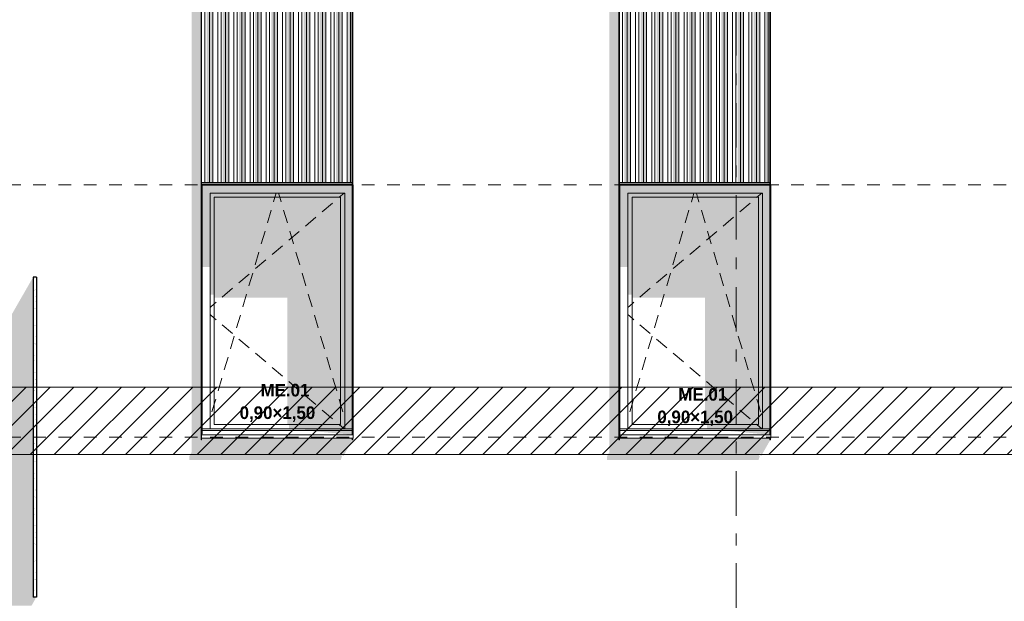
# Model space of a CAD drawing. Header units: millimetres. Extents: x -62337 to -23489, y -53000 to 10500.
# Tile 14 of 34: x -47673 to -41828, y 25 to 3480. Entities that reach past the tile are written whole.
import ezdxf
from ezdxf.enums import TextEntityAlignment as Align

# ---------------------------------------------------------------- set-up
doc = ezdxf.new("R2010")
doc.units = ezdxf.units.MM
doc.header["$MEASUREMENT"] = 0
doc.linetypes.add('_TIRET COURT 1', pattern=[150, 75, -75])
doc.linetypes.add('Axe', pattern=[546.805537, 264.583325, -105.833328, 70.555556, -105.833328])
for name, color, linetype in [('Nouveau_0', 7, 'Continuous'), ('Nouveau_2D - Dessin général', 7, 'Continuous'), ('Nouveau_2D - Etiquettes 50ème', 7, 'Continuous'), ('Nouveau__Grille structurelle (axe_trame)', 7, 'Continuous'), ('Nouveau__Murs ext - Bardages', 7, 'Continuous'), ('Nouveau__Murs ext - Périphériques', 7, 'Continuous'), ('Nouveau_Equip - Escaliers et ascenseurs', 7, 'Continuous'), ('Nouveau_Fenêtres Archicad', 7, 'Continuous')]:
    doc.layers.add(name, color=color, linetype=linetype)
doc.styles.add('STYLE_GENERE_1', font='arial.ttf')
doc.styles.add('STYLE_GENERE_2', font='GOTHIC.TTF')

# ---------------------------------------------------------------- blocks, each defined once
blk = doc.blocks.new('Élément de coupe_5')
at = {"layer": 'Nouveau__Murs ext - Périphériques', "linetype": 'Continuous', "lineweight": 13}
for points in [[(-46666.5, 865.3), (-45766.5, 865.3), (-45759.5, 887.5), (-45765.3, 887.5), (-45755, 906.4), (-45755, 887.4), (-45752, 887.4), (-45696.1, 984.8), (-45699.1, 984.8), (-45699.1, 993.4), (-46593, 993.4), (-46593, 1020), (-46593.1, 1019.9), (-46593.1, 984.8), (-46596.1, 984.8), (-46596.1, 3560), (-46652, 3560), (-46652, 911.9), (-46666.5, 885.3)], [(-44172, 911.9), (-44186.5, 885.3), (-44186.5, 865.3), (-43286.5, 865.3), (-43279.5, 887.5), (-43285.3, 887.5), (-43275, 906.4), (-43275, 887.4), (-43272, 887.4), (-43216.1, 984.8), (-43219.1, 984.8), (-43219.1, 993.4), (-44113, 993.4), (-44113, 1020), (-44113.1, 1019.9), (-44113.1, 984.8), (-44116.1, 984.8), (-44116.1, 3560), (-44172, 3560)], [(-46593.1, 2502.8), (-45699.1, 2502.8), (-45699.1, 2512.8), (-46593.1, 2512.8)], [(-46593.1, 2499.8), (-46593.1, 2402.4), (-46593, 2402.4), (-46593, 2499.8)], [(-43219.1, 2512.8), (-44113.1, 2512.8), (-44113.1, 2502.8), (-43219.1, 2502.8)], [(-44113, 2499.8), (-44113.1, 2499.8), (-44113.1, 2402.4), (-44113, 2402.4)], [(-47600, 1939), (-48173, 940), (-48173, 0), (-47602.4, 0), (-47580, 39), (-47580, 50), (-47593.7, 50), (-47593.7, 1939)]]:
    blk.add_hatch(color=7, dxfattribs=at).paths.add_polyline_path(points)
blk = doc.blocks.new('Élément de coupe_30')
at = {"layer": 'Nouveau_Fenêtres Archicad', "linetype": 'Continuous', "lineweight": 13}
for points in [[(-44112.8, 2499.8), (-44113, 2499.8), (-44113, 2402.4), (-44110, 2402.4), (-44110, 2497)], [(-44112.8, 2499.8), (-44110, 2497), (-43219.1, 2497), (-43219.1, 2499.8)], [(-43219.1, 2497), (-44110, 2497), (-44110, 2450), (-44063, 2450), (-43263, 2450), (-43219.1, 2450)], [(-43216.1, 2497), (-43216.1, 2450), (-43216, 2450), (-43216, 2497)], [(-44063, 2450), (-44110, 2450), (-44110, 2011.7), (-44063, 2011.7)], [(-44063, 2425), (-44038, 2425), (-43288, 2425), (-43263, 2425), (-43263, 2450), (-44063, 2450)], [(-44038, 2425), (-44063, 2425), (-44063, 1846.9), (-44038, 1846.9)], [(-43288, 2425), (-44038, 2425), (-44038, 1828.6), (-43604.1, 1828.6), (-43604.1, 1075), (-43288, 1075)], [(-43288, 1075), (-43263, 1075), (-43263, 2425), (-43288, 2425)], [(-43219.1, 2450), (-43263, 2450), (-43263, 1050), (-43219.1, 1050)], [(-43216.1, 2450), (-43216.1, 1050), (-43216, 1050), (-43216, 2450)], [(-43263, 1075), (-43593.6, 1075), (-43593.6, 1050), (-43263, 1050)], [(-43498.3, 1050), (-43498.3, 1040), (-43219.1, 1040), (-43219.1, 1050)], [(-43219.1, 1015), (-43219.1, 1040), (-43498.3, 1040)], [(-43216.1, 1050), (-43216.1, 1040), (-43216, 1040), (-43216, 1050)], [(-43216.1, 1020), (-43216, 1020), (-43216, 1040), (-43216.1, 1040)]]:
    blk.add_hatch(color=7, dxfattribs=at).paths.add_polyline_path(points)
at = {"layer": 'Nouveau_Fenêtres Archicad', "color": 7, "linetype": 'Continuous', "lineweight": 13}
for p, q in [((-44113, 2499.8), (-44113, 1020)), ((-44110, 1020), (-44110, 2497)), ((-44110, 2497), (-43219.1, 2497)), ((-43213, 2500), (-43216.1, 2500)), ((-43216, 2497), (-43216, 1020)), ((-43213, 1020), (-43213, 2500)), ((-44063, 1050), (-44063, 2450)), ((-44063, 2450), (-43263, 2450)), ((-44038, 1075), (-44038, 2425)), ((-44038, 2425), (-43288, 2425)), ((-43685.8, 2397.3), (-43685.5, 2398.2)), ((-43685.5, 2398.2), (-43677.7, 2425)), ((-43677.7, 2425), (-43670.3, 2450)), ((-43648.3, 2425), (-43655.7, 2450)), ((-43640.5, 2398.2), (-43648.3, 2425)), ((-43640.2, 2397.3), (-43640.5, 2398.2)), ((-43296.6, 2425), (-43298.9, 2423.1)), ((-43267.3, 2450), (-43296.6, 2425)), ((-43288, 2425), (-43288, 1075)), ((-43263, 2450), (-43263, 1050)), ((-43722.3, 2272.5), (-43699.8, 2349.3)), ((-43603.7, 2272.5), (-43626.2, 2349.3)), ((-43336.9, 2390.6), (-43397.8, 2338.7)), ((-43435.8, 2306.3), (-43496.7, 2254.4)), ((-43758.9, 2147.8), (-43736.4, 2224.5)), ((-43534.7, 2221.9), (-43595.6, 2170)), ((-43567.1, 2147.8), (-43589.6, 2224.5)), ((-43633.6, 2137.5), (-43694.5, 2085.6)), ((-43795.5, 2023), (-43773, 2099.8)), ((-43732.5, 2053.2), (-43793.4, 2001.3)), ((-43530.5, 2023), (-43553, 2099.8)), ((-43831.5, 1968.8), (-43892.3, 1916.9)), ((-43832, 1898.3), (-43809.5, 1975)), ((-43494, 1898.3), (-43516.5, 1975)), ((-43930.4, 1884.5), (-43991.2, 1832.5)), ((-43868.6, 1773.5), (-43846.1, 1850.3)), ((-43457.4, 1773.5), (-43479.9, 1850.3)), ((-44038, 1792.6), (-44063, 1771.3)), ((-44027.1, 1801.9), (-44038, 1792.6)), ((-44038, 1707.4), (-44063, 1728.7)), ((-44027.1, 1698.1), (-44038, 1707.4)), ((-43905.2, 1648.8), (-43882.7, 1725.5)), ((-43420.8, 1648.8), (-43443.3, 1725.5)), ((-43930.4, 1615.5), (-43991.2, 1667.5)), ((-43941.7, 1524), (-43919.2, 1600.8)), ((-43831.5, 1531.2), (-43892.3, 1583.1)), ((-43384.3, 1524), (-43406.8, 1600.8)), ((-43978.3, 1399.3), (-43955.8, 1476)), ((-43732.5, 1446.8), (-43793.4, 1498.7)), ((-43347.7, 1399.3), (-43370.2, 1476)), ((-43633.6, 1362.5), (-43694.5, 1414.4)), ((-44014.9, 1274.5), (-43992.4, 1351.3)), ((-43311.1, 1274.5), (-43333.6, 1351.3)), ((-43534.7, 1278.1), (-43595.6, 1330)), ((-43435.8, 1193.7), (-43496.7, 1245.6)), ((-44051.4, 1149.8), (-44038, 1195.6)), ((-44038, 1195.6), (-44028.9, 1226.5)), ((-43288, 1195.6), (-43297.1, 1226.5)), ((-43274.6, 1149.8), (-43288, 1195.6)), ((-43336.9, 1109.4), (-43397.8, 1161.3)), ((-43288, 1075), (-44038, 1075)), ((-43296.6, 1075), (-43298.9, 1076.9)), ((-43267.3, 1050), (-43296.6, 1075)), ((-44110, 1020), (-44113, 1020)), ((-44113, 1020), (-44113, 1013.4)), ((-44113, 1013.4), (-44113, 993.4)), ((-44113, 1013.4), (-43213, 1013.4)), ((-44110, 1050), (-43219.1, 1050)), ((-44110, 1040), (-43219.1, 1040)), ((-43216, 1020), (-43213, 1020)), ((-43213, 1020), (-43213, 1013.4)), ((-43213, 1013.4), (-43213, 993.4)), ((-44113, 993.4), (-43213, 993.4))]:
    blk.add_line(p, q, dxfattribs=at)
blk = doc.blocks.new('Élément de coupe_41')
at = {"layer": 'Nouveau_Fenêtres Archicad', "linetype": 'Continuous', "lineweight": 13}
for points in [[(-46593, 2499.8), (-46593, 2402.4), (-46590, 2402.4), (-46590, 2497), (-46592.8, 2499.8)], [(-46592.8, 2499.8), (-46590, 2497), (-45699.1, 2497), (-45699.1, 2499.8)], [(-46590, 2497), (-46590, 2450), (-46543, 2450), (-45743, 2450), (-45699.1, 2450), (-45699.1, 2497)], [(-45696.1, 2450), (-45696, 2450), (-45696, 2497), (-45696.1, 2497)], [(-46543, 2450), (-46590, 2450), (-46590, 2011.7), (-46543, 2011.7)], [(-46543, 2425), (-46518, 2425), (-45768, 2425), (-45743, 2425), (-45743, 2450), (-46543, 2450)], [(-46543, 2425), (-46543, 1846.9), (-46518, 1846.9), (-46518, 2425)], [(-46518, 2425), (-46518, 1828.6), (-46084.1, 1828.6), (-46084.1, 1075), (-45768, 1075), (-45768, 2425)], [(-45768, 1075), (-45743, 1075), (-45743, 2425), (-45768, 2425)], [(-45699.1, 2450), (-45743, 2450), (-45743, 1050), (-45699.1, 1050)], [(-45696.1, 2450), (-45696.1, 1050), (-45696, 1050), (-45696, 2450)], [(-45743, 1075), (-46073.6, 1075), (-46073.6, 1050), (-45743, 1050)], [(-45978.3, 1050), (-45978.3, 1040), (-45699.1, 1040), (-45699.1, 1050)], [(-45699.1, 1015), (-45699.1, 1040), (-45978.3, 1040)], [(-45696.1, 1040), (-45696, 1040), (-45696, 1050), (-45696.1, 1050)], [(-45696, 1020), (-45696, 1040), (-45696.1, 1040), (-45696.1, 1020)]]:
    blk.add_hatch(color=7, dxfattribs=at).paths.add_polyline_path(points)
at = {"layer": 'Nouveau_Fenêtres Archicad', "color": 7, "linetype": 'Continuous', "lineweight": 13}
for p, q in [((-46593, 2499.8), (-46593, 1020)), ((-46590, 1020), (-46590, 2497)), ((-46590, 2497), (-45699.1, 2497)), ((-45693, 2500), (-45696.1, 2500)), ((-45696, 2497), (-45696, 1020)), ((-45693, 1020), (-45693, 2500)), ((-46543, 1050), (-46543, 2450)), ((-46543, 2450), (-45743, 2450)), ((-46518, 1075), (-46518, 2425)), ((-46518, 2425), (-45768, 2425)), ((-46165.8, 2397.3), (-46165.5, 2398.2)), ((-46165.5, 2398.2), (-46157.7, 2425)), ((-46157.7, 2425), (-46150.3, 2450)), ((-46128.3, 2425), (-46135.7, 2450)), ((-46120.5, 2398.2), (-46128.3, 2425)), ((-46120.2, 2397.3), (-46120.5, 2398.2)), ((-45776.6, 2425), (-45778.9, 2423.1)), ((-45747.3, 2450), (-45776.6, 2425)), ((-45768, 2425), (-45768, 1075)), ((-45743, 2450), (-45743, 1050)), ((-46202.3, 2272.5), (-46179.8, 2349.3)), ((-46083.7, 2272.5), (-46106.2, 2349.3)), ((-45816.9, 2390.6), (-45877.8, 2338.7)), ((-45915.8, 2306.3), (-45976.7, 2254.4)), ((-46238.9, 2147.8), (-46216.4, 2224.5)), ((-46014.7, 2221.9), (-46075.6, 2170)), ((-46047.1, 2147.8), (-46069.6, 2224.5)), ((-46113.6, 2137.5), (-46174.5, 2085.6)), ((-46275.5, 2023), (-46253, 2099.8)), ((-46212.5, 2053.2), (-46273.4, 2001.3)), ((-46010.5, 2023), (-46033, 2099.8)), ((-46311.5, 1968.8), (-46372.3, 1916.9)), ((-46312, 1898.3), (-46289.5, 1975)), ((-45974, 1898.3), (-45996.5, 1975)), ((-46410.4, 1884.5), (-46471.2, 1832.5)), ((-46348.6, 1773.5), (-46326.1, 1850.3)), ((-45937.4, 1773.5), (-45959.9, 1850.3)), ((-46518, 1792.6), (-46543, 1771.3)), ((-46507.1, 1801.9), (-46518, 1792.6)), ((-46518, 1707.4), (-46543, 1728.7)), ((-46507.1, 1698.1), (-46518, 1707.4)), ((-46385.2, 1648.8), (-46362.7, 1725.5)), ((-45900.8, 1648.8), (-45923.3, 1725.5)), ((-46410.4, 1615.5), (-46471.2, 1667.5)), ((-46421.7, 1524), (-46399.2, 1600.8)), ((-46311.5, 1531.2), (-46372.3, 1583.1)), ((-45864.3, 1524), (-45886.8, 1600.8)), ((-46458.3, 1399.3), (-46435.8, 1476)), ((-46212.5, 1446.8), (-46273.4, 1498.7)), ((-45827.7, 1399.3), (-45850.2, 1476)), ((-46113.6, 1362.5), (-46174.5, 1414.4)), ((-46494.9, 1274.5), (-46472.4, 1351.3)), ((-45791.1, 1274.5), (-45813.6, 1351.3)), ((-46014.7, 1278.1), (-46075.6, 1330)), ((-45915.8, 1193.7), (-45976.7, 1245.6)), ((-46531.4, 1149.8), (-46518, 1195.6)), ((-46518, 1195.6), (-46508.9, 1226.5)), ((-45768, 1195.6), (-45777.1, 1226.5)), ((-45754.6, 1149.8), (-45768, 1195.6)), ((-45816.9, 1109.4), (-45877.8, 1161.3)), ((-45768, 1075), (-46518, 1075)), ((-45776.6, 1075), (-45778.9, 1076.9)), ((-45747.3, 1050), (-45776.6, 1075)), ((-46590, 1020), (-46593, 1020)), ((-46593, 1020), (-46593, 1013.4)), ((-46593, 1013.4), (-46593, 993.4)), ((-46593, 1013.4), (-45693, 1013.4)), ((-46590, 1050), (-45699.1, 1050)), ((-46590, 1040), (-45699.1, 1040)), ((-45696, 1020), (-45693, 1020)), ((-45693, 1020), (-45693, 1013.4)), ((-45693, 1013.4), (-45693, 993.4)), ((-46593, 993.4), (-45693, 993.4))]:
    blk.add_line(p, q, dxfattribs=at)
blk = doc.blocks.new('*X95')
at = {"layer": 'Nouveau_Equip - Escaliers et ascenseurs', "linetype": 'Continuous', "lineweight": 15}
for points in [[(-47573.7, 1949), (-47593.7, 1939.7), (-47593.7, 1939.4), (-47573.7, 1948.6)], [(-47593.7, 1910.3), (-47573.7, 1901), (-47573.7, 1901.4), (-47593.7, 1910.6)], [(-47573.7, 1879), (-47593.7, 1869.7), (-47593.7, 1869.4), (-47573.7, 1878.6)], [(-47593.7, 1840.3), (-47573.7, 1831), (-47573.7, 1831.4), (-47593.7, 1840.6)], [(-47573.7, 1809), (-47593.7, 1799.7), (-47593.7, 1799.4), (-47573.7, 1808.6)], [(-47593.7, 1770.3), (-47573.7, 1761), (-47573.7, 1761.4), (-47593.7, 1770.6)], [(-47573.7, 1739), (-47593.7, 1729.7), (-47593.7, 1729.4), (-47573.7, 1738.6)], [(-47593.7, 1700.3), (-47573.7, 1691), (-47573.7, 1691.4), (-47593.7, 1700.6)], [(-47573.7, 1669), (-47593.7, 1659.7), (-47593.7, 1659.4), (-47573.7, 1668.6)], [(-47593.7, 1630.3), (-47573.7, 1621), (-47573.7, 1621.4), (-47593.7, 1630.6)], [(-47573.7, 1599), (-47593.7, 1589.7), (-47593.7, 1589.4), (-47573.7, 1598.6)], [(-47593.7, 1560.3), (-47573.7, 1551), (-47573.7, 1551.4), (-47593.7, 1560.6)], [(-47573.7, 1529), (-47593.7, 1519.7), (-47593.7, 1519.4), (-47573.7, 1528.6)], [(-47593.7, 1490.3), (-47573.7, 1481), (-47573.7, 1481.4), (-47593.7, 1490.6)], [(-47573.7, 1459), (-47593.7, 1449.7), (-47593.7, 1449.4), (-47573.7, 1458.6)], [(-47593.7, 1420.3), (-47573.7, 1411), (-47573.7, 1411.4), (-47593.7, 1420.6)], [(-47573.7, 1389), (-47593.7, 1379.7), (-47593.7, 1379.4), (-47573.7, 1388.6)], [(-47593.7, 1350.3), (-47573.7, 1341), (-47573.7, 1341.4), (-47593.7, 1350.6)], [(-47573.7, 1319), (-47593.7, 1309.7), (-47593.7, 1309.4), (-47573.7, 1318.6)], [(-47593.7, 1280.3), (-47573.7, 1271), (-47573.7, 1271.4), (-47593.7, 1280.6)], [(-47573.7, 1249), (-47593.7, 1239.7), (-47593.7, 1239.4), (-47573.7, 1248.6)], [(-47593.7, 1210.3), (-47573.7, 1201), (-47573.7, 1201.4), (-47593.7, 1210.6)], [(-47573.7, 1179), (-47593.7, 1169.7), (-47593.7, 1169.4), (-47573.7, 1178.6)], [(-47593.7, 1140.3), (-47573.7, 1131), (-47573.7, 1131.4), (-47593.7, 1140.6)], [(-47573.7, 1109), (-47593.7, 1099.7), (-47593.7, 1099.4), (-47573.7, 1108.6)], [(-47593.7, 1070.3), (-47573.7, 1061), (-47573.7, 1061.4), (-47593.7, 1070.6)], [(-47573.7, 1039), (-47593.7, 1029.7), (-47593.7, 1029.4), (-47573.7, 1038.6)], [(-47593.7, 1000.3), (-47573.7, 991), (-47573.7, 991.4), (-47593.7, 1000.6)], [(-47573.7, 969), (-47593.7, 959.7), (-47593.7, 959.4), (-47573.7, 968.6)], [(-47593.7, 930.3), (-47573.7, 921), (-47573.7, 921.4), (-47593.7, 930.6)], [(-47573.7, 899), (-47593.7, 889.7), (-47593.7, 889.4), (-47573.7, 898.6)], [(-47593.7, 860.3), (-47573.7, 851), (-47573.7, 851.4), (-47593.7, 860.6)], [(-47573.7, 829), (-47593.7, 819.7), (-47593.7, 819.4), (-47573.7, 828.6)], [(-47593.7, 790.3), (-47573.7, 781), (-47573.7, 781.4), (-47593.7, 790.6)], [(-47573.7, 759), (-47593.7, 749.7), (-47593.7, 749.4), (-47573.7, 758.6)], [(-47593.7, 720.3), (-47573.7, 711), (-47573.7, 711.4), (-47593.7, 720.6)], [(-47573.7, 689), (-47593.7, 679.7), (-47593.7, 679.4), (-47573.7, 688.6)], [(-47593.7, 650.3), (-47573.7, 641), (-47573.7, 641.4), (-47593.7, 650.6)], [(-47573.7, 619), (-47593.7, 609.7), (-47593.7, 609.4), (-47573.7, 618.6)], [(-47593.7, 580.3), (-47573.7, 571), (-47573.7, 571.4), (-47593.7, 580.6)], [(-47573.7, 549), (-47593.7, 539.7), (-47593.7, 539.4), (-47573.7, 548.6)], [(-47593.7, 510.3), (-47573.7, 501), (-47573.7, 501.4), (-47593.7, 510.6)], [(-47573.7, 479), (-47593.7, 469.7), (-47593.7, 469.4), (-47573.7, 478.6)], [(-47593.7, 440.3), (-47573.7, 431), (-47573.7, 431.4), (-47593.7, 440.6)], [(-47573.7, 409), (-47593.7, 399.7), (-47593.7, 399.4), (-47573.7, 408.6)], [(-47593.7, 370.3), (-47573.7, 361), (-47573.7, 361.4), (-47593.7, 370.6)], [(-47573.7, 339), (-47593.7, 329.7), (-47593.7, 329.4), (-47573.7, 338.6)], [(-47593.7, 300.3), (-47573.7, 291), (-47573.7, 291.4), (-47593.7, 300.6)], [(-47573.7, 269), (-47593.7, 259.7), (-47593.7, 259.4), (-47573.7, 268.6)], [(-47593.7, 230.3), (-47573.7, 221), (-47573.7, 221.4), (-47593.7, 230.6)], [(-47573.7, 199), (-47593.7, 189.7), (-47593.7, 189.4), (-47573.7, 198.6)], [(-47593.7, 160.3), (-47573.7, 151), (-47573.7, 151.4), (-47593.7, 160.6)], [(-47573.7, 129), (-47593.7, 119.7), (-47593.7, 119.4), (-47573.7, 128.6)], [(-47593.7, 90.3), (-47573.7, 81), (-47573.7, 81.4), (-47593.7, 90.6)], [(-47593, 50), (-47592.3, 50), (-47573.7, 58.6), (-47573.7, 59)]]:
    blk.add_hatch(color=7, dxfattribs=at).paths.add_polyline_path(points)
blk = doc.blocks.new('Élément de coupe_93')
at = {"layer": 'Nouveau_Equip - Escaliers et ascenseurs', "color": 7, "linetype": 'Continuous', "lineweight": 25}
for p, q in [((-47593.7, 1950), (-47593.7, 50)), ((-47573.7, 1950), (-47593.7, 1950)), ((-47573.7, 1950), (-47573.7, 50)), ((-47573.7, 50), (-47593.7, 50))]:
    blk.add_line(p, q, dxfattribs=at)
at = {"layer": 'Nouveau_Equip - Escaliers et ascenseurs', "lineweight": 0}
blk.add_blockref('*X95', (0, 0), dxfattribs=at)
blk = doc.blocks.new('Élément de coupe_193')
at = {"layer": 'Nouveau__Murs ext - Bardages', "color": 7, "linetype": 'Continuous', "lineweight": 13}
for p, q in [((-44113.1, 2502.8), (-43219.1, 2502.8)), ((-44113.1, 2499.8), (-43219.1, 2499.8))]:
    blk.add_line(p, q, dxfattribs=at)
blk = doc.blocks.new('Élément de coupe_194')
at = {"layer": 'Nouveau__Murs ext - Bardages', "linetype": 'Continuous', "lineweight": 13}
for points in [[(-44113.1, 4562.8), (-44113.1, 4503.2), (-44093.7, 4439.7), (-44093.7, 4553.4), (-44113, 4553.4), (-44113, 4562.8)], [(-44093.7, 4553.4), (-44093.7, 4439.7), (-44083.5, 4439.7), (-44083.5, 2512.8), (-44066.5, 2512.8), (-44066.5, 4553.4)], [(-44066.5, 4553.4), (-44066.5, 2512.8), (-44047.1, 2512.8), (-44047.1, 4553.4)], [(-44047.1, 4553.4), (-44047.1, 4503.2), (-44017.1, 4503.2), (-44017.1, 4553.4)], [(-43997.7, 4553.4), (-44017.1, 4553.4), (-44017.1, 4503.2), (-43997.7, 4439.7)], [(-43970.5, 4553.4), (-43997.7, 4553.4), (-43997.7, 4439.7), (-43987.5, 4439.7), (-43987.5, 2512.8), (-43970.5, 2512.8)], [(-43970.5, 4553.4), (-43970.5, 2512.8), (-43951.1, 2512.8), (-43951.1, 4553.4)], [(-43951.1, 4553.4), (-43951.1, 4503.2), (-43921.1, 4503.2), (-43921.1, 4553.4)], [(-43921.1, 4553.4), (-43921.1, 4503.2), (-43901.7, 4439.7), (-43901.7, 4553.4)], [(-43901.7, 4553.4), (-43901.7, 4439.7), (-43891.5, 4439.7), (-43891.5, 2512.8), (-43874.5, 2512.8), (-43874.5, 4553.4)], [(-43874.5, 4553.4), (-43874.5, 2512.8), (-43855.1, 2512.8), (-43855.1, 4553.4)], [(-43855.1, 4553.4), (-43855.1, 4503.2), (-43825.1, 4503.2), (-43825.1, 4553.4)], [(-43825.1, 4553.4), (-43825.1, 4503.2), (-43805.7, 4439.7), (-43805.7, 4553.4)], [(-43805.7, 4553.4), (-43805.7, 4439.7), (-43795.5, 4439.7), (-43795.5, 2512.8), (-43778.5, 2512.8), (-43778.5, 4553.4)], [(-43778.5, 4553.4), (-43778.5, 2512.8), (-43759.1, 2512.8), (-43759.1, 4553.4)], [(-43759.1, 4553.4), (-43759.1, 4503.2), (-43729.1, 4503.2), (-43729.1, 4553.4)], [(-43729.1, 4503.2), (-43709.7, 4439.7), (-43709.7, 4553.4), (-43729.1, 4553.4)], [(-43709.7, 4553.4), (-43709.7, 4439.7), (-43699.5, 4439.7), (-43699.5, 2512.8), (-43682.5, 2512.8), (-43682.5, 4553.4)], [(-43682.5, 4553.4), (-43682.5, 2512.8), (-43663.1, 2512.8), (-43663.1, 4553.4)], [(-43663.1, 4553.4), (-43663.1, 4503.2), (-43633.1, 4503.2), (-43633.1, 4553.4)], [(-43613.7, 4553.4), (-43633.1, 4553.4), (-43633.1, 4503.2), (-43613.7, 4439.7)], [(-43613.7, 4553.4), (-43613.7, 4439.7), (-43603.5, 4439.7), (-43603.5, 2512.8), (-43586.5, 2512.8), (-43586.5, 4553.4)], [(-43586.5, 4553.4), (-43586.5, 2512.8), (-43567.1, 2512.8), (-43567.1, 4553.4)], [(-43567.1, 4553.4), (-43567.1, 4503.2), (-43537.1, 4503.2), (-43537.1, 4553.4)], [(-43537.1, 4553.4), (-43537.1, 4503.2), (-43517.7, 4439.7), (-43517.7, 4553.4)], [(-43490.5, 4553.4), (-43517.7, 4553.4), (-43517.7, 4439.7), (-43507.5, 4439.7), (-43507.5, 2512.8), (-43490.5, 2512.8)], [(-43490.5, 4553.4), (-43490.5, 2512.8), (-43471.1, 2512.8), (-43471.1, 4553.4)], [(-43471.1, 4553.4), (-43471.1, 4503.2), (-43441.1, 4503.2), (-43441.1, 4553.4)], [(-43441.1, 4553.4), (-43441.1, 4503.2), (-43421.7, 4439.7), (-43421.7, 4553.4)], [(-43421.7, 4553.4), (-43421.7, 4439.7), (-43411.5, 4439.7), (-43411.5, 2512.8), (-43394.5, 2512.8), (-43394.5, 4553.4)], [(-43375.1, 4553.4), (-43394.5, 4553.4), (-43394.5, 2512.8), (-43375.1, 2512.8)], [(-43345.1, 4553.4), (-43375.1, 4553.4), (-43375.1, 4503.2), (-43345.1, 4503.2)], [(-43345.1, 4553.4), (-43345.1, 4503.2), (-43325.7, 4439.7), (-43325.7, 4553.4)], [(-43298.5, 4553.4), (-43325.7, 4553.4), (-43325.7, 4439.7), (-43315.5, 4439.7), (-43315.5, 2512.8), (-43298.5, 2512.8)], [(-43279.1, 4553.4), (-43298.5, 4553.4), (-43298.5, 2512.8), (-43279.1, 2512.8)], [(-43249.1, 4553.4), (-43279.1, 4553.4), (-43279.1, 4503.2), (-43249.1, 4503.2)], [(-43229.7, 4553.4), (-43249.1, 4553.4), (-43249.1, 4503.2), (-43246.6, 4494.9), (-43244.1, 4509.2), (-43246.1, 4515.8), (-43242.5, 4523), (-43242.5, 2512.8), (-43229.7, 2512.8)], [(-43229.7, 4553.4), (-43229.7, 2512.8), (-43219.1, 2512.8), (-43219.1, 4553.4)]]:
    blk.add_hatch(color=7, dxfattribs=at).paths.add_polyline_path(points)
at = {"layer": 'Nouveau__Murs ext - Bardages', "color": 7, "linetype": 'Continuous', "lineweight": 13}
for p, q in [((-44093.7, 2512.8), (-44093.7, 4553.4)), ((-44066.5, 2512.8), (-44066.5, 4553.4)), ((-44047.1, 2512.8), (-44047.1, 4553.4)), ((-44017.1, 2512.8), (-44017.1, 4553.4)), ((-43997.7, 2512.8), (-43997.7, 4553.4)), ((-43970.5, 2512.8), (-43970.5, 4553.4)), ((-43951.1, 2512.8), (-43951.1, 4553.4)), ((-43921.1, 2512.8), (-43921.1, 4553.4)), ((-43901.7, 2512.8), (-43901.7, 4553.4)), ((-43874.5, 2512.8), (-43874.5, 4553.4)), ((-43855.1, 2512.8), (-43855.1, 4553.4)), ((-43825.1, 2512.8), (-43825.1, 4553.4)), ((-43805.7, 2512.8), (-43805.7, 4553.4)), ((-43778.5, 2512.8), (-43778.5, 4553.4)), ((-43759.1, 2512.8), (-43759.1, 4553.4)), ((-43729.1, 2512.8), (-43729.1, 4553.4)), ((-43709.7, 2512.8), (-43709.7, 4553.4)), ((-43682.5, 2512.8), (-43682.5, 4553.4)), ((-43663.1, 2512.8), (-43663.1, 4553.4)), ((-43633.1, 2512.8), (-43633.1, 4553.4)), ((-43613.7, 2512.8), (-43613.7, 4553.4)), ((-43586.5, 2512.8), (-43586.5, 4553.4)), ((-43567.1, 2512.8), (-43567.1, 4553.4)), ((-43537.1, 2512.8), (-43537.1, 4553.4)), ((-43517.7, 2512.8), (-43517.7, 4553.4)), ((-43490.5, 2512.8), (-43490.5, 4553.4)), ((-43471.1, 2512.8), (-43471.1, 4553.4)), ((-43441.1, 2512.8), (-43441.1, 4553.4)), ((-43421.7, 2512.8), (-43421.7, 4553.4)), ((-43394.5, 2512.8), (-43394.5, 4553.4)), ((-43375.1, 2512.8), (-43375.1, 4553.4)), ((-43345.1, 2512.8), (-43345.1, 4553.4)), ((-43325.7, 2512.8), (-43325.7, 4553.4)), ((-43298.5, 2512.8), (-43298.5, 4553.4)), ((-43279.1, 2512.8), (-43279.1, 4553.4)), ((-43249.1, 2512.8), (-43249.1, 4553.4)), ((-43229.7, 2512.8), (-43229.7, 4553.4)), ((-44113.1, 2512.8), (-44093.7, 2512.8)), ((-44093.7, 2512.8), (-44066.5, 2512.8)), ((-44066.5, 2512.8), (-44047.1, 2512.8)), ((-44047.1, 2512.8), (-44017.1, 2512.8)), ((-44017.1, 2512.8), (-43997.7, 2512.8)), ((-43997.7, 2512.8), (-43970.5, 2512.8)), ((-43970.5, 2512.8), (-43951.1, 2512.8)), ((-43951.1, 2512.8), (-43921.1, 2512.8)), ((-43921.1, 2512.8), (-43901.7, 2512.8)), ((-43901.7, 2512.8), (-43874.5, 2512.8)), ((-43874.5, 2512.8), (-43855.1, 2512.8)), ((-43855.1, 2512.8), (-43825.1, 2512.8)), ((-43825.1, 2512.8), (-43805.7, 2512.8)), ((-43805.7, 2512.8), (-43778.5, 2512.8)), ((-43778.5, 2512.8), (-43759.1, 2512.8)), ((-43759.1, 2512.8), (-43729.1, 2512.8)), ((-43729.1, 2512.8), (-43709.7, 2512.8)), ((-43709.7, 2512.8), (-43682.5, 2512.8)), ((-43682.5, 2512.8), (-43663.1, 2512.8)), ((-43663.1, 2512.8), (-43633.1, 2512.8)), ((-43633.1, 2512.8), (-43613.7, 2512.8)), ((-43613.7, 2512.8), (-43586.5, 2512.8)), ((-43586.5, 2512.8), (-43567.1, 2512.8)), ((-43567.1, 2512.8), (-43537.1, 2512.8)), ((-43537.1, 2512.8), (-43517.7, 2512.8)), ((-43517.7, 2512.8), (-43490.5, 2512.8)), ((-43490.5, 2512.8), (-43471.1, 2512.8)), ((-43471.1, 2512.8), (-43441.1, 2512.8)), ((-43441.1, 2512.8), (-43421.7, 2512.8)), ((-43421.7, 2512.8), (-43394.5, 2512.8)), ((-43394.5, 2512.8), (-43375.1, 2512.8)), ((-43375.1, 2512.8), (-43345.1, 2512.8)), ((-43345.1, 2512.8), (-43325.7, 2512.8)), ((-43325.7, 2512.8), (-43298.5, 2512.8)), ((-43298.5, 2512.8), (-43279.1, 2512.8)), ((-43279.1, 2512.8), (-43249.1, 2512.8)), ((-43249.1, 2512.8), (-43229.7, 2512.8)), ((-43229.7, 2512.8), (-43219.1, 2512.8))]:
    blk.add_line(p, q, dxfattribs=at)
blk = doc.blocks.new('Élément de coupe_197')
at = {"layer": 'Nouveau__Murs ext - Bardages', "color": 7, "linetype": 'Continuous', "lineweight": 13}
for p, q in [((-43219.1, 6859.8), (-43216.1, 6859.8)), ((-43219.1, 6062.8), (-43219.1, 6859.8)), ((-43216.1, 4575), (-43216.1, 6859.8)), ((-43219.1, 6059.8), (-43219.1, 6062.8)), ((-43219.1, 4575), (-43219.1, 6059.8)), ((-43219.1, 2502.8), (-43219.1, 4553.4)), ((-43216.1, 1015), (-43216.1, 4553.4)), ((-43219.1, 2499.8), (-43219.1, 2502.8)), ((-43219.1, 1015), (-43219.1, 2499.8)), ((-43219.1, 984.8), (-43219.1, 993.4)), ((-43219.1, 984.8), (-43216.1, 984.8)), ((-43216.1, 984.8), (-43216.1, 993.4))]:
    blk.add_line(p, q, dxfattribs=at)
blk = doc.blocks.new('Élément de coupe_198')
at = {"layer": 'Nouveau__Murs ext - Bardages', "linetype": 'Continuous', "lineweight": 13}
for points in [[(-44113.1, 4574.9), (-44116.1, 4569.4), (-44116.1, 4522.7), (-44113.1, 4522.7)], [(-44116.1, 984.8), (-44113.1, 984.8), (-44113.1, 1014.9), (-44116.1, 1009.4)]]:
    blk.add_hatch(color=7, dxfattribs=at).paths.add_polyline_path(points)
at = {"layer": 'Nouveau__Murs ext - Bardages', "color": 7, "linetype": 'Continuous', "lineweight": 13}
for p, q in [((-44116.1, 6859.8), (-44113.1, 6859.8)), ((-44116.1, 984.8), (-44116.1, 6859.8)), ((-44113.1, 6062.8), (-44113.1, 6859.8)), ((-44113.1, 6059.8), (-44113.1, 6062.8)), ((-44113.1, 2502.8), (-44113.1, 6059.8)), ((-44113.1, 2499.8), (-44113.1, 2502.8)), ((-44113.1, 984.8), (-44113.1, 2499.8)), ((-44116.1, 984.8), (-44113.1, 984.8))]:
    blk.add_line(p, q, dxfattribs=at)
blk = doc.blocks.new('Élément de coupe_200')
at = {"layer": 'Nouveau__Murs ext - Bardages', "color": 7, "linetype": 'Continuous', "lineweight": 13}
for p, q in [((-46593.1, 2502.8), (-45699.1, 2502.8)), ((-46593.1, 2499.8), (-45699.1, 2499.8))]:
    blk.add_line(p, q, dxfattribs=at)
blk = doc.blocks.new('Élément de coupe_201')
at = {"layer": 'Nouveau__Murs ext - Bardages', "linetype": 'Continuous', "lineweight": 13}
for points in [[(-46593.1, 4503.2), (-46573.7, 4439.7), (-46573.7, 4553.4), (-46593, 4553.4), (-46593, 4562.8), (-46593.1, 4562.8)], [(-46573.7, 4553.4), (-46573.7, 4439.7), (-46563.5, 4439.7), (-46563.5, 2512.8), (-46546.5, 2512.8), (-46546.5, 4553.4)], [(-46546.5, 4553.4), (-46546.5, 2512.8), (-46527.1, 2512.8), (-46527.1, 4553.4)], [(-46527.1, 4553.4), (-46527.1, 4503.2), (-46497.1, 4503.2), (-46497.1, 4553.4)], [(-46477.7, 4553.4), (-46497.1, 4553.4), (-46497.1, 4503.2), (-46477.7, 4439.7)], [(-46477.7, 4553.4), (-46477.7, 4439.7), (-46467.5, 4439.7), (-46467.5, 2512.8), (-46450.5, 2512.8), (-46450.5, 4553.4)], [(-46450.5, 4553.4), (-46450.5, 2512.8), (-46431.1, 2512.8), (-46431.1, 4553.4)], [(-46401.1, 4553.4), (-46431.1, 4553.4), (-46431.1, 4503.2), (-46401.1, 4503.2)], [(-46381.7, 4553.4), (-46401.1, 4553.4), (-46401.1, 4503.2), (-46381.7, 4439.7)], [(-46354.5, 4553.4), (-46381.7, 4553.4), (-46381.7, 4439.7), (-46371.5, 4439.7), (-46371.5, 2512.8), (-46354.5, 2512.8)], [(-46335.1, 4553.4), (-46354.5, 4553.4), (-46354.5, 2512.8), (-46335.1, 2512.8)], [(-46305.1, 4553.4), (-46335.1, 4553.4), (-46335.1, 4503.2), (-46305.1, 4503.2)], [(-46305.1, 4553.4), (-46305.1, 4503.2), (-46285.7, 4439.7), (-46285.7, 4553.4)], [(-46285.7, 4553.4), (-46285.7, 4439.7), (-46275.5, 4439.7), (-46275.5, 2512.8), (-46258.5, 2512.8), (-46258.5, 4553.4)], [(-46239.1, 4553.4), (-46258.5, 4553.4), (-46258.5, 2512.8), (-46239.1, 2512.8)], [(-46239.1, 4553.4), (-46239.1, 4503.2), (-46209.1, 4503.2), (-46209.1, 4553.4)], [(-46209.1, 4553.4), (-46209.1, 4503.2), (-46189.7, 4439.7), (-46189.7, 4553.4)], [(-46162.5, 4553.4), (-46189.7, 4553.4), (-46189.7, 4439.7), (-46179.5, 4439.7), (-46179.5, 2512.8), (-46162.5, 2512.8)], [(-46143.1, 4553.4), (-46162.5, 4553.4), (-46162.5, 2512.8), (-46143.1, 2512.8)], [(-46113.1, 4553.4), (-46143.1, 4553.4), (-46143.1, 4503.2), (-46113.1, 4503.2)], [(-46113.1, 4553.4), (-46113.1, 4503.2), (-46093.7, 4439.7), (-46093.7, 4553.4)], [(-46066.5, 4553.4), (-46093.7, 4553.4), (-46093.7, 4439.7), (-46083.5, 4439.7), (-46083.5, 2512.8), (-46066.5, 2512.8)], [(-46047.1, 4553.4), (-46066.5, 4553.4), (-46066.5, 2512.8), (-46047.1, 2512.8)], [(-46017.1, 4553.4), (-46047.1, 4553.4), (-46047.1, 4503.2), (-46017.1, 4503.2)], [(-45997.7, 4553.4), (-46017.1, 4553.4), (-46017.1, 4503.2), (-45997.7, 4439.7)], [(-45970.5, 4553.4), (-45997.7, 4553.4), (-45997.7, 4439.7), (-45987.5, 4439.7), (-45987.5, 2512.8), (-45970.5, 2512.8)], [(-45951.1, 4553.4), (-45970.5, 4553.4), (-45970.5, 2512.8), (-45951.1, 2512.8)], [(-45921.1, 4553.4), (-45951.1, 4553.4), (-45951.1, 4503.2), (-45921.1, 4503.2)], [(-45921.1, 4553.4), (-45921.1, 4503.2), (-45901.7, 4439.7), (-45901.7, 4553.4)], [(-45874.5, 4553.4), (-45901.7, 4553.4), (-45901.7, 4439.7), (-45891.5, 4439.7), (-45891.5, 2512.8), (-45874.5, 2512.8)], [(-45855.1, 4553.4), (-45874.5, 4553.4), (-45874.5, 2512.8), (-45855.1, 2512.8)], [(-45855.1, 4553.4), (-45855.1, 4503.2), (-45825.1, 4503.2), (-45825.1, 4553.4)], [(-45825.1, 4553.4), (-45825.1, 4503.2), (-45805.7, 4439.7), (-45805.7, 4553.4)], [(-45778.5, 4553.4), (-45805.7, 4553.4), (-45805.7, 4439.7), (-45795.5, 4439.7), (-45795.5, 2512.8), (-45778.5, 2512.8)], [(-45759.1, 4553.4), (-45778.5, 4553.4), (-45778.5, 2512.8), (-45759.1, 2512.8)], [(-45729.1, 4553.4), (-45759.1, 4553.4), (-45759.1, 4503.2), (-45729.1, 4503.2)], [(-45729.1, 4553.4), (-45729.1, 4503.2), (-45726.6, 4494.9), (-45724.1, 4509.2), (-45726.1, 4515.8), (-45722.5, 4523), (-45722.5, 2512.8), (-45709.7, 2512.8), (-45709.7, 4553.4)], [(-45709.7, 4553.4), (-45709.7, 2512.8), (-45699.1, 2512.8), (-45699.1, 4553.4)]]:
    blk.add_hatch(color=7, dxfattribs=at).paths.add_polyline_path(points)
at = {"layer": 'Nouveau__Murs ext - Bardages', "color": 7, "linetype": 'Continuous', "lineweight": 13}
for p, q in [((-46573.7, 2512.8), (-46573.7, 4553.4)), ((-46546.5, 2512.8), (-46546.5, 4553.4)), ((-46527.1, 2512.8), (-46527.1, 4553.4)), ((-46497.1, 2512.8), (-46497.1, 4553.4)), ((-46477.7, 2512.8), (-46477.7, 4553.4)), ((-46450.5, 2512.8), (-46450.5, 4553.4)), ((-46431.1, 2512.8), (-46431.1, 4553.4)), ((-46401.1, 2512.8), (-46401.1, 4553.4)), ((-46381.7, 2512.8), (-46381.7, 4553.4)), ((-46354.5, 2512.8), (-46354.5, 4553.4)), ((-46335.1, 2512.8), (-46335.1, 4553.4)), ((-46305.1, 2512.8), (-46305.1, 4553.4)), ((-46285.7, 2512.8), (-46285.7, 4553.4)), ((-46258.5, 2512.8), (-46258.5, 4553.4)), ((-46239.1, 2512.8), (-46239.1, 4553.4)), ((-46209.1, 2512.8), (-46209.1, 4553.4)), ((-46189.7, 2512.8), (-46189.7, 4553.4)), ((-46162.5, 2512.8), (-46162.5, 4553.4)), ((-46143.1, 2512.8), (-46143.1, 4553.4)), ((-46113.1, 2512.8), (-46113.1, 4553.4)), ((-46093.7, 2512.8), (-46093.7, 4553.4)), ((-46066.5, 2512.8), (-46066.5, 4553.4)), ((-46047.1, 2512.8), (-46047.1, 4553.4)), ((-46017.1, 2512.8), (-46017.1, 4553.4)), ((-45997.7, 2512.8), (-45997.7, 4553.4)), ((-45970.5, 2512.8), (-45970.5, 4553.4)), ((-45951.1, 2512.8), (-45951.1, 4553.4)), ((-45921.1, 2512.8), (-45921.1, 4553.4)), ((-45901.7, 2512.8), (-45901.7, 4553.4)), ((-45874.5, 2512.8), (-45874.5, 4553.4)), ((-45855.1, 2512.8), (-45855.1, 4553.4)), ((-45825.1, 2512.8), (-45825.1, 4553.4)), ((-45805.7, 2512.8), (-45805.7, 4553.4)), ((-45778.5, 2512.8), (-45778.5, 4553.4)), ((-45759.1, 2512.8), (-45759.1, 4553.4)), ((-45729.1, 2512.8), (-45729.1, 4553.4)), ((-45709.7, 2512.8), (-45709.7, 4553.4)), ((-46593.1, 2512.8), (-46573.7, 2512.8)), ((-46573.7, 2512.8), (-46546.5, 2512.8)), ((-46546.5, 2512.8), (-46527.1, 2512.8)), ((-46527.1, 2512.8), (-46497.1, 2512.8)), ((-46497.1, 2512.8), (-46477.7, 2512.8)), ((-46477.7, 2512.8), (-46450.5, 2512.8)), ((-46450.5, 2512.8), (-46431.1, 2512.8)), ((-46431.1, 2512.8), (-46401.1, 2512.8)), ((-46401.1, 2512.8), (-46381.7, 2512.8)), ((-46381.7, 2512.8), (-46354.5, 2512.8)), ((-46354.5, 2512.8), (-46335.1, 2512.8)), ((-46335.1, 2512.8), (-46305.1, 2512.8)), ((-46305.1, 2512.8), (-46285.7, 2512.8)), ((-46285.7, 2512.8), (-46258.5, 2512.8)), ((-46258.5, 2512.8), (-46239.1, 2512.8)), ((-46239.1, 2512.8), (-46209.1, 2512.8)), ((-46209.1, 2512.8), (-46189.7, 2512.8)), ((-46189.7, 2512.8), (-46162.5, 2512.8)), ((-46162.5, 2512.8), (-46143.1, 2512.8)), ((-46143.1, 2512.8), (-46113.1, 2512.8)), ((-46113.1, 2512.8), (-46093.7, 2512.8)), ((-46093.7, 2512.8), (-46066.5, 2512.8)), ((-46066.5, 2512.8), (-46047.1, 2512.8)), ((-46047.1, 2512.8), (-46017.1, 2512.8)), ((-46017.1, 2512.8), (-45997.7, 2512.8)), ((-45997.7, 2512.8), (-45970.5, 2512.8)), ((-45970.5, 2512.8), (-45951.1, 2512.8)), ((-45951.1, 2512.8), (-45921.1, 2512.8)), ((-45921.1, 2512.8), (-45901.7, 2512.8)), ((-45901.7, 2512.8), (-45874.5, 2512.8)), ((-45874.5, 2512.8), (-45855.1, 2512.8)), ((-45855.1, 2512.8), (-45825.1, 2512.8)), ((-45825.1, 2512.8), (-45805.7, 2512.8)), ((-45805.7, 2512.8), (-45778.5, 2512.8)), ((-45778.5, 2512.8), (-45759.1, 2512.8)), ((-45759.1, 2512.8), (-45729.1, 2512.8)), ((-45729.1, 2512.8), (-45709.7, 2512.8)), ((-45709.7, 2512.8), (-45699.1, 2512.8))]:
    blk.add_line(p, q, dxfattribs=at)
blk = doc.blocks.new('Élément de coupe_204')
at = {"layer": 'Nouveau__Murs ext - Bardages', "color": 7, "linetype": 'Continuous', "lineweight": 13}
for p, q in [((-45699.1, 6859.8), (-45696.1, 6859.8)), ((-45699.1, 6062.8), (-45699.1, 6859.8)), ((-45696.1, 4575), (-45696.1, 6859.8)), ((-45699.1, 6059.8), (-45699.1, 6062.8)), ((-45699.1, 4575), (-45699.1, 6059.8)), ((-45699.1, 2502.8), (-45699.1, 4553.4)), ((-45696.1, 1015), (-45696.1, 4553.4)), ((-45699.1, 2499.8), (-45699.1, 2502.8)), ((-45699.1, 1015), (-45699.1, 2499.8)), ((-45699.1, 984.8), (-45699.1, 993.4)), ((-45699.1, 984.8), (-45696.1, 984.8)), ((-45696.1, 984.8), (-45696.1, 993.4))]:
    blk.add_line(p, q, dxfattribs=at)
blk = doc.blocks.new('Élément de coupe_205')
at = {"layer": 'Nouveau__Murs ext - Bardages', "linetype": 'Continuous', "lineweight": 13}
for points in [[(-46593.1, 4574.9), (-46596.1, 4569.4), (-46596.1, 4522.7), (-46593.1, 4522.7)], [(-46596.1, 984.8), (-46593.1, 984.8), (-46593.1, 1014.9), (-46596.1, 1009.4)]]:
    blk.add_hatch(color=7, dxfattribs=at).paths.add_polyline_path(points)
at = {"layer": 'Nouveau__Murs ext - Bardages', "color": 7, "linetype": 'Continuous', "lineweight": 13}
for p, q in [((-46596.1, 6859.8), (-46593.1, 6859.8)), ((-46596.1, 984.8), (-46596.1, 6859.8)), ((-46593.1, 6062.8), (-46593.1, 6859.8)), ((-46593.1, 6059.8), (-46593.1, 6062.8)), ((-46593.1, 2502.8), (-46593.1, 6059.8)), ((-46593.1, 2499.8), (-46593.1, 2502.8)), ((-46593.1, 984.8), (-46593.1, 2499.8)), ((-46596.1, 984.8), (-46593.1, 984.8))]:
    blk.add_line(p, q, dxfattribs=at)
blk = doc.blocks.new('Marque grille standard[3]', base_point=(-43420, 10000))
at = {"layer": 'Nouveau__Grille structurelle (axe_trame)', "color": 1, "linetype": 'Axe', "lineweight": 20}
blk.add_line((-43420, 9000), (-43420, -3000), dxfattribs=at)
at = {"layer": 'Nouveau__Grille structurelle (axe_trame)', "color": 7, "lineweight": 13, "style": 'STYLE_GENERE_1'}
for tag, p in [('AC_MarkerText_1_0', (-43420, 10337.5)), ('AC_MarkerText_1_1', (-43420, -4162.5))]:
    blk.add_attdef(tag, text='', height=175, rotation=360, dxfattribs=at).set_placement(p, align=Align.TOP_CENTER)

msp = doc.modelspace()

# ---------------------------------------------------------------- hatches: boundary and pattern name
at = {"layer": 'Nouveau_0', "linetype": 'Continuous', "lineweight": 0}
h = msp.add_hatch(dxfattribs=at)
h.set_pattern_fill('Blocs_maçonnerie', color=112, style=0, pattern_type=2)
h.set_pattern_definition([(45, (0, 0), (-70.71068, 70.71068), [])])
h.paths.add_polyline_path([(-60620.2, 1297.6), (-24117.2, 1297.6), (-24117.2, 897.6), (-60620.2, 897.6)])

# ---------------------------------------------------------------- linework, layer by layer
at = {"layer": 'Nouveau_0', "color": 112, "linetype": 'Continuous', "lineweight": 0, "flags": 128}
msp.add_lwpolyline([(-60620.2, 1297.6), (-24117.2, 1297.6), (-24117.2, 897.6), (-60620.2, 897.6)], close=True, dxfattribs=at)
at = {"layer": 'Nouveau_2D - Dessin général', "color": 7, "linetype": '_TIRET COURT 1', "lineweight": 13}
for p, q in [((-24117.2, 2500), (-60975, 2500)), ((-24117.2, 1000), (-60975, 1000))]:
    msp.add_line(p, q, dxfattribs=at)

# ---------------------------------------------------------------- block references
at = {"layer": 'Nouveau__Grille structurelle (axe_trame)', "color": 7, "linetype": 'Continuous', "lineweight": 13}
msp.add_blockref('Marque grille standard[3]', (-43420, 10000), dxfattribs=at)
at = {"layer": 'Nouveau__Murs ext - Bardages', "lineweight": 0}
for name in ['Élément de coupe_205', 'Élément de coupe_204', 'Élément de coupe_198', 'Élément de coupe_197', 'Élément de coupe_201', 'Élément de coupe_194', 'Élément de coupe_200', 'Élément de coupe_193']:
    msp.add_blockref(name, (0, 0), dxfattribs=at)
at = {"layer": 'Nouveau__Murs ext - Périphériques', "lineweight": 0}
msp.add_blockref('Élément de coupe_5', (0, 0), dxfattribs=at)
at = {"layer": 'Nouveau_Equip - Escaliers et ascenseurs', "lineweight": 0}
msp.add_blockref('Élément de coupe_93', (0, 0), dxfattribs=at)
at = {"layer": 'Nouveau_Fenêtres Archicad', "lineweight": 0}
for name in ['Élément de coupe_41', 'Élément de coupe_30']:
    msp.add_blockref(name, (0, 0), dxfattribs=at)

# ---------------------------------------------------------------- texts
at = {"layer": 'Nouveau_2D - Etiquettes 50ème', "color": 7, "linetype": 'Continuous', "lineweight": 13, "char_height": 75, "attachment_point": 8, "line_spacing_factor": 1.071211, "style": 'STYLE_GENERE_2'}
for insert in [(-46143, 1091.1), (-43663, 1066.1)]:
    msp.add_mtext('{\\fCentury Gothic|b1|i0|c0|p0;\\W3.23265; }{\\A1;\\fCentury Gothic|b1|i0|c0|p0;ME.01 }\\P{\\A1;\\fCentury Gothic|b1|i0|c0|p0;0,90×1,50}', dxfattribs=dict(at, insert=insert))

doc.saveas('drawing.dxf')
